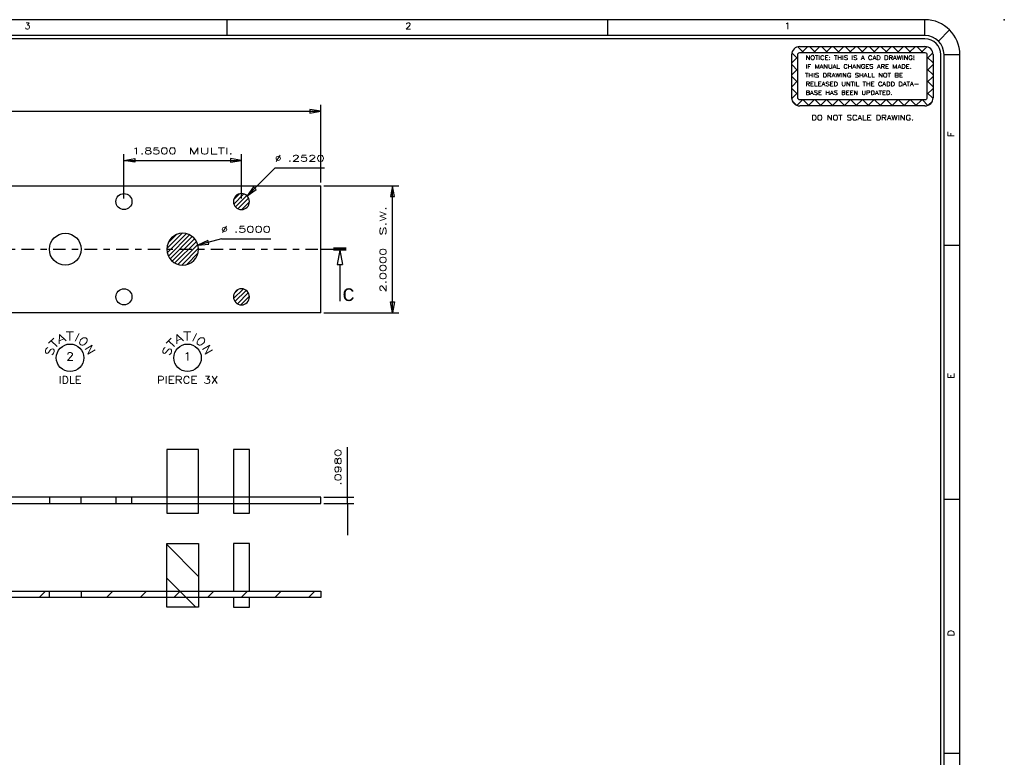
# Model space of a CAD drawing. Extents: x -65 to -29, y -70.1 to -47.
# Tile 57 of 57: x -44.5 to -29, y -58.6 to -47. Entities that reach past the tile are written whole.
import ezdxf
from ezdxf.enums import TextEntityAlignment as Align

# ---------------------------------------------------------------- set-up
doc = ezdxf.new("R2010")
doc.units = 0
doc.header["$MEASUREMENT"] = 0
doc.linetypes.add('DIVIDE', pattern=[0.393701, 0.19685, -0.098425, 0, -0.098425])
doc.linetypes.add('HIDDEN', pattern=[0.393701, 0.26248, -0.13122])
doc.layers.get('0').update_dxf_attribs({"linetype": 'CONTINUOUS'})
doc.layers.add('DST', color=7, linetype='CONTINUOUS')
doc.layers.add('PLOTVIEW1', color=7, linetype='CONTINUOUS')
doc.styles.add('VERO0-SIMPLEX', font='simplex_.ttf')
doc.styles.add('VERO10-ROMAND', font='romand__.ttf')
doc.styles.add('VERO7-COURIER_NEW', font='cour.ttf')
doc.styles.add('VERO8-ROMANS', font='romans__.ttf')
doc.styles.add('VERO9-TXT', font='txt_____.ttf')

# ---------------------------------------------------------------- blocks, each defined once
blk = doc.blocks.new('ARROWHEADCLOSED')
at = {"color": 0}
for p, q in [((0, 0), (-1, 0.176)), ((-1, 0.176), (-1, -0.176)), ((-1, -0.176), (0, 0))]:
    blk.add_line(p, q, dxfattribs=at)
blk = doc.blocks.new('ARROWHEADSECTIONCLOSED')
at = {"color": 0}
for p, q in [((0, 0.02), (-1, 0.02)), ((0, 0.01), (-1, 0.01)), ((0, 0), (-1, 0)), ((0, -0.01), (-1, -0.01)), ((0, -0.02), (-1, -0.02)), ((-0.5, -0.02), (-0.7, -0.298)), ((-0.5, -0.02), (-0.3, -0.298)), ((-0.7, -0.298), (-0.3, -0.298)), ((-0.5, -0.298), (-0.5, -1))]:
    blk.add_line(p, q, dxfattribs=at)

msp = doc.modelspace()

# ---------------------------------------------------------------- linework, layer by layer
at = {"layer": 'DST', "color": 4, "linetype": 'CONTINUOUS'}
for p, q in [((-32.272, -48.185), (-32.272, -47.505)), ((-32.241, -47.473), (-30.269, -47.473)), ((-30.237, -47.505), (-30.237, -48.185)), ((-30.269, -48.217), (-32.241, -48.217))]:
    msp.add_line(p, q, dxfattribs=at)
at = {"layer": 'DST', "color": 56, "linetype": 'CONTINUOUS'}
for p, q in [((-39.787, -49.518), (-39.787, -48.296)), ((-60.537, -48.396), (-39.787, -48.396)), ((-42.887, -49.768), (-42.887, -49.07)), ((-41.037, -49.768), (-41.037, -49.07)), ((-42.887, -49.17), (-41.037, -49.17)), ((-40.507, -49.288), (-40.948, -49.729)), ((-40.507, -49.288), (-39.727, -49.288)), ((-39.737, -49.568), (-38.556, -49.568)), ((-38.656, -51.568), (-38.656, -49.568)), ((-41.353, -50.405), (-41.721, -50.503)), ((-41.353, -50.405), (-40.573, -50.405)), ((-39.737, -51.568), (-38.556, -51.568)), ((-39.365, -54.473), (-39.365, -53.685)), ((-39.737, -54.473), (-39.265, -54.473)), ((-39.737, -54.571), (-39.265, -54.571)), ((-39.365, -54.571), (-39.365, -54.473)), ((-39.365, -54.571), (-39.365, -55.071))]:
    msp.add_line(p, q, dxfattribs=at)
at = {"layer": 'DST', "color": 9, "linetype": 'CONTINUOUS'}
for p, q in [((-62.387, -49.568), (-39.787, -49.568)), ((-39.787, -51.568), (-39.787, -49.568)), ((-39.787, -51.568), (-62.387, -51.568)), ((-42.212, -53.723), (-42.212, -54.473)), ((-41.712, -53.723), (-42.212, -53.723)), ((-41.712, -54.473), (-41.712, -53.723)), ((-41.163, -53.723), (-41.163, -54.473)), ((-40.911, -53.723), (-41.163, -53.723)), ((-40.911, -54.473), (-40.911, -53.723)), ((-39.787, -54.473), (-62.387, -54.473)), ((-62.387, -54.571), (-39.787, -54.571)), ((-42.212, -54.571), (-42.212, -54.723)), ((-41.712, -54.723), (-41.712, -54.571)), ((-41.163, -54.571), (-41.163, -54.723)), ((-40.911, -54.723), (-40.911, -54.571)), ((-39.787, -54.571), (-39.787, -54.473)), ((-42.212, -54.723), (-41.712, -54.723)), ((-41.163, -54.723), (-40.911, -54.723)), ((-42.212, -56.204), (-42.212, -55.204)), ((-42.212, -55.204), (-41.712, -55.204)), ((-41.712, -55.204), (-41.712, -56.204)), ((-41.163, -55.204), (-41.163, -55.954)), ((-40.911, -55.204), (-41.163, -55.204)), ((-40.911, -55.954), (-40.911, -55.204)), ((-41.712, -55.719), (-42.212, -55.219)), ((-42.007, -55.954), (-42.212, -55.749)), ((-44.845, -55.954), (-44.062, -55.954)), ((-44.123, -55.954), (-44.221, -56.052)), ((-44.062, -56.052), (-44.062, -55.954)), ((-44.062, -55.954), (-43.562, -55.954)), ((-43.562, -55.954), (-43.562, -56.052)), ((-43.562, -55.954), (-39.787, -55.954)), ((-43.063, -55.954), (-43.161, -56.052)), ((-42.532, -55.954), (-42.63, -56.052)), ((-42.002, -55.954), (-42.1, -56.052)), ((-41.909, -56.052), (-42.007, -55.954)), ((-41.472, -55.954), (-41.57, -56.052)), ((-40.941, -55.954), (-41.039, -56.052)), ((-40.411, -55.954), (-40.509, -56.052)), ((-39.881, -55.954), (-39.979, -56.052)), ((-39.787, -55.954), (-39.787, -56.052)), ((-44.062, -56.052), (-44.845, -56.052)), ((-43.562, -56.052), (-44.062, -56.052)), ((-39.787, -56.052), (-43.562, -56.052)), ((-41.757, -56.204), (-41.909, -56.052)), ((-41.163, -56.052), (-41.163, -56.204)), ((-40.911, -56.204), (-40.911, -56.052)), ((-41.712, -56.204), (-42.212, -56.204)), ((-41.163, -56.204), (-40.911, -56.204))]:
    msp.add_line(p, q, dxfattribs=at)
at = {"layer": 'DST', "color": 136, "linetype": 'CONTINUOUS'}
for p, q in [((-41.16, -49.789), (-41.066, -49.696)), ((-41.157, -49.857), (-40.998, -49.698)), ((-41.131, -49.902), (-40.953, -49.724)), ((-41.091, -49.932), (-40.923, -49.764)), ((-41.032, -49.944), (-40.911, -49.823)), ((-42.212, -50.558), (-41.972, -50.318)), ((-42.206, -50.623), (-41.907, -50.324)), ((-42.19, -50.466), (-42.064, -50.34)), ((-42.188, -50.676), (-41.855, -50.342)), ((-42.161, -50.72), (-41.811, -50.369)), ((-42.127, -50.756), (-41.774, -50.403)), ((-42.086, -50.785), (-41.745, -50.445)), ((-42.036, -50.807), (-41.723, -50.494)), ((-41.976, -50.818), (-41.713, -50.554)), ((-41.898, -50.81), (-41.721, -50.633)), ((-41.16, -51.345), (-41.01, -51.195)), ((-41.152, -51.266), (-41.089, -51.203)), ((-41.138, -51.394), (-40.962, -51.217)), ((-41.101, -51.427), (-40.928, -51.255)), ((-41.047, -51.444), (-40.912, -51.308))]:
    msp.add_line(p, q, dxfattribs=at)
at = {"layer": 'DST', "color": 100, "linetype": 'DIVIDE'}
msp.add_line((-62.387, -50.568), (-39.787, -50.568), dxfattribs=at)
at = {"layer": 'DST', "color": 100, "linetype": 'CONTINUOUS'}
msp.add_line((-39.787, -50.568), (-39.387, -50.568), dxfattribs=at)
at = {"layer": 'DST', "color": 254, "linetype": 'HIDDEN'}
for p, q in [((-44.062, -54.473), (-44.062, -54.571)), ((-43.562, -54.571), (-43.562, -54.473)), ((-43.013, -54.473), (-43.013, -54.571)), ((-42.761, -54.571), (-42.761, -54.473)), ((-42.212, -54.473), (-42.212, -54.571)), ((-41.712, -54.571), (-41.712, -54.473)), ((-41.163, -54.473), (-41.163, -54.571)), ((-40.911, -54.571), (-40.911, -54.473))]:
    msp.add_line(p, q, dxfattribs=at)
at = {"layer": 'DST', "color": 9, "linetype": 'CONTINUOUS'}
for centre, radius in [((-42.887, -49.818), 0.126), ((-43.812, -50.568), 0.25), ((-42.887, -51.318), 0.126)]:
    msp.add_circle(centre, radius, dxfattribs=at)
at = {"layer": 'DST', "color": 9, "linetype": 'CONTINUOUS', "extrusion": (0, 0, -1)}
for centre, radius in [((41.037, -49.818), 0.126), ((41.962, -50.568), 0.25), ((41.037, -51.318), 0.126)]:
    msp.add_circle(centre, radius, dxfattribs=at)
at = {"layer": 'DST', "color": 4, "linetype": 'CONTINUOUS', "extrusion": (0, 0, -1)}
for centre, start, end in [((32.241, -47.505), 0, 90), ((30.269, -47.505), 90, 180), ((32.241, -48.185), 270, 0), ((30.269, -48.185), 180, 270)]:
    msp.add_arc(centre, 0.0319, start, end, dxfattribs=at)
at = {"layer": 'PLOTVIEW1', "color": 97, "linetype": 'CONTINUOUS'}
for p, q in [((-30.269, -46.955), (-64.269, -46.955)), ((-41.269, -46.955), (-41.269, -47.205)), ((-35.269, -46.955), (-35.269, -47.205)), ((-30.269, -47.205), (-30.269, -46.955)), ((-30.057, -47.293), (-29.88, -47.116)), ((-30.269, -47.205), (-64.269, -47.205)), ((-30.269, -47.255), (-64.269, -47.255)), ((-30.019, -69.505), (-30.019, -47.505)), ((-29.969, -69.505), (-29.969, -47.505)), ((-29.969, -47.505), (-29.719, -47.505)), ((-29.719, -69.505), (-29.719, -47.505)), ((-29.969, -50.505), (-29.719, -50.505)), ((-29.969, -54.505), (-29.719, -54.505)), ((-29.969, -58.505), (-29.719, -58.505))]:
    msp.add_line(p, q, dxfattribs=at)
at = {"layer": 'PLOTVIEW1', "color": 8, "linetype": 'CONTINUOUS'}
for p, q in [((-32.181, -47.473), (-32.273, -47.382)), ((-32.241, -47.377), (-30.269, -47.377)), ((-32.207, -47.473), (-32.112, -47.377)), ((-31.993, -47.473), (-32.089, -47.377)), ((-32.019, -47.473), (-31.924, -47.377)), ((-31.806, -47.473), (-31.901, -47.377)), ((-31.831, -47.473), (-31.736, -47.377)), ((-31.618, -47.473), (-31.713, -47.377)), ((-31.644, -47.473), (-31.548, -47.377)), ((-31.43, -47.473), (-31.525, -47.377)), ((-31.456, -47.473), (-31.36, -47.377)), ((-31.242, -47.473), (-31.337, -47.377)), ((-31.268, -47.473), (-31.172, -47.377)), ((-31.054, -47.473), (-31.15, -47.377)), ((-31.08, -47.473), (-30.984, -47.377)), ((-30.866, -47.473), (-30.962, -47.377)), ((-30.892, -47.473), (-30.796, -47.377)), ((-30.678, -47.473), (-30.774, -47.377)), ((-30.704, -47.473), (-30.608, -47.377)), ((-30.49, -47.473), (-30.586, -47.377)), ((-30.516, -47.473), (-30.42, -47.377)), ((-30.302, -47.473), (-30.398, -47.377)), ((-30.328, -47.473), (-30.237, -47.382)), ((-32.368, -48.185), (-32.368, -47.505)), ((-32.368, -47.634), (-32.272, -47.538)), ((-32.272, -47.57), (-32.365, -47.477)), ((-30.237, -47.57), (-30.144, -47.477)), ((-30.141, -47.634), (-30.237, -47.538)), ((-30.141, -47.505), (-30.141, -48.185)), ((-32.272, -47.758), (-32.368, -47.662)), ((-32.368, -47.822), (-32.272, -47.726)), ((-30.237, -47.758), (-30.141, -47.662)), ((-30.141, -47.822), (-30.237, -47.726)), ((-32.272, -47.946), (-32.368, -47.85)), ((-32.368, -48.01), (-32.272, -47.914)), ((-30.237, -47.946), (-30.141, -47.85)), ((-30.141, -48.01), (-30.237, -47.914)), ((-32.272, -48.134), (-32.368, -48.038)), ((-30.237, -48.134), (-30.141, -48.038)), ((-32.368, -48.197), (-32.272, -48.102)), ((-32.292, -48.302), (-32.357, -48.237)), ((-32.287, -48.304), (-32.2, -48.217)), ((-32.093, -48.313), (-32.189, -48.217)), ((-32.107, -48.313), (-32.012, -48.217)), ((-31.905, -48.313), (-32.001, -48.217)), ((-31.919, -48.313), (-31.824, -48.217)), ((-31.718, -48.313), (-31.813, -48.217)), ((-31.731, -48.313), (-31.636, -48.217)), ((-31.53, -48.313), (-31.625, -48.217)), ((-31.544, -48.313), (-31.448, -48.217)), ((-31.342, -48.313), (-31.437, -48.217)), ((-31.356, -48.313), (-31.26, -48.217)), ((-31.154, -48.313), (-31.25, -48.217)), ((-31.168, -48.313), (-31.072, -48.217)), ((-30.966, -48.313), (-31.062, -48.217)), ((-30.98, -48.313), (-30.884, -48.217)), ((-30.778, -48.313), (-30.874, -48.217)), ((-30.792, -48.313), (-30.696, -48.217)), ((-30.59, -48.313), (-30.686, -48.217)), ((-30.604, -48.313), (-30.508, -48.217)), ((-30.402, -48.313), (-30.498, -48.217)), ((-30.416, -48.313), (-30.32, -48.217)), ((-30.223, -48.304), (-30.31, -48.217)), ((-30.142, -48.197), (-30.237, -48.102)), ((-30.217, -48.302), (-30.152, -48.237)), ((-30.269, -48.313), (-32.241, -48.313))]:
    msp.add_line(p, q, dxfattribs=at)
at = {"layer": 'PLOTVIEW1', "color": 252, "linetype": 'CONTINUOUS'}
for centre in [(-43.736, -52.278), (-43.736, -52.278), (-43.736, -52.278), (-41.886, -52.278), (-41.886, -52.278), (-41.886, -52.278)]:
    msp.add_circle(centre, 0.217, dxfattribs=at)
at = {"layer": 'PLOTVIEW1', "color": 97, "linetype": 'CONTINUOUS'}
for radius in [0.55, 0.3, 0.25]:
    msp.add_arc((-30.269, -47.505), radius, 0, 90, dxfattribs=at)
at = {"layer": 'PLOTVIEW1', "color": 8, "linetype": 'CONTINUOUS'}
for centre, start, end in [((-32.241, -47.505), 90, 180), ((-30.269, -47.505), 0, 90), ((-32.241, -48.185), 180, 270), ((-30.269, -48.185), 270, 0)]:
    msp.add_arc(centre, 0.128, start, end, dxfattribs=at)
at = {"layer": 'PLOTVIEW1', "color": 56, "linetype": 'CONTINUOUS'}
msp.add_point((-29.019, -46.955), dxfattribs=at)

# ---------------------------------------------------------------- block references
at = {"layer": 'DST', "color": 56, "linetype": 'CONTINUOUS', "xscale": 0.170138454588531, "yscale": 0.170138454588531, "zscale": 0.170138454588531}
for p in [(-39.787, -48.396), (-41.037, -49.17)]:
    msp.add_blockref('ARROWHEADCLOSED', p, dxfattribs=at)
at = {"layer": 'DST', "color": 56, "linetype": 'CONTINUOUS', "extrusion": (0, 0, -1), "xscale": 0.170138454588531, "yscale": 0.170138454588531, "zscale": 0.170138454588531}
msp.add_blockref('ARROWHEADCLOSED', (42.887, -49.17), dxfattribs=at)
at = {"layer": 'DST', "color": 56, "linetype": 'CONTINUOUS', "xscale": 0.170138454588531, "yscale": 0.170138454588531, "zscale": 0.170138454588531}
for p, rotation in [((-40.948, -49.729), 225), ((-38.656, -49.568), 90), ((-41.721, -50.503), 194.9999999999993)]:
    msp.add_blockref('ARROWHEADCLOSED', p, dxfattribs=dict(at, rotation=rotation))
at = {"layer": 'DST', "color": 100, "linetype": 'CONTINUOUS', "xscale": 0.2, "yscale": 0.8160000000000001}
msp.add_blockref('ARROWHEADSECTIONCLOSED', (-39.387, -50.568), dxfattribs=at)
at = {"layer": 'DST', "color": 56, "linetype": 'CONTINUOUS', "extrusion": (0, 0, -1), "xscale": 0.170138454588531, "yscale": 0.170138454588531, "zscale": 0.170138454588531, "rotation": 270}
msp.add_blockref('ARROWHEADCLOSED', (38.656, -51.568), dxfattribs=at)

# ---------------------------------------------------------------- texts
at = {"layer": 'DST', "color": 7, "linetype": 'CONTINUOUS'}
for s, height, style, width, p, p2 in [('1.8500', 0.1, 'VERO0-SIMPLEX', 1.410437, (-42.76, -49.07), (-42.06, -49.07)), (' MULTI.', 0.1, 'VERO0-SIMPLEX', 1.497443, (-41.985, -49.07), (-41.165, -49.07)), ('%%c', 0.1, 'VERO0-SIMPLEX', 1.123596, (-40.507, -49.188), (-40.407, -49.188)), ('.2520', 0.1, 'VERO0-SIMPLEX', 1.376364, (-40.307, -49.188), (-39.727, -49.188)), ('%%c', 0.1, 'VERO0-SIMPLEX', 1.123596, (-41.353, -50.305), (-41.253, -50.305)), ('.5000', 0.1, 'VERO0-SIMPLEX', 1.376364, (-41.153, -50.305), (-40.573, -50.305)), ('C', 0.2, 'VERO7-COURIER_NEW', 0.932608, (-39.447, -51.384), (-39.251, -51.384))]:
    msp.add_text(s, height=height, dxfattribs=dict(at, style=style, width=width)).set_placement(p, p2, align=Align.FIT)
at = {"layer": 'DST', "color": 7, "linetype": 'CONTINUOUS', "style": 'VERO0-SIMPLEX'}
for s, width, p, p2 in [(' S.W.', 1.493306, (-38.756, -50.471), (-38.756, -49.891)), ('2.0000', 1.358959, (-38.756, -51.246), (-38.756, -50.546)), ('.0980', 1.376364, (-39.465, -54.29), (-39.465, -53.71))]:
    msp.add_text(s, height=0.1, rotation=90, dxfattribs=dict(at, width=width)).set_placement(p, p2, align=Align.FIT)
at = {"layer": 'PLOTVIEW1', "color": 56, "linetype": 'CONTINUOUS'}
for s, height, style, width, p, p2 in [('3', 0.1, 'VERO10-ROMAND', 1.000721, (-44.453, -47.103), (-44.359, -47.103)), ('2', 0.1, 'VERO10-ROMAND', 1.000721, (-38.453, -47.103), (-38.359, -47.103)), ('1', 0.1, 'VERO10-ROMAND', 1.000721, (-32.482, -47.103), (-32.388, -47.103)), ('T', 0.133, 'VERO9-TXT', 0.988372, (-43.808, -52.003), (-43.676, -52.003)), ('T', 0.133, 'VERO9-TXT', 0.988372, (-43.808, -52.003), (-43.676, -52.003)), ('T', 0.133, 'VERO9-TXT', 0.988372, (-43.808, -52.003), (-43.676, -52.003)), ('T', 0.133, 'VERO9-TXT', 0.988372, (-41.958, -52.003), (-41.826, -52.003)), ('T', 0.133, 'VERO9-TXT', 0.988372, (-41.958, -52.003), (-41.826, -52.003)), ('T', 0.133, 'VERO9-TXT', 0.988372, (-41.958, -52.003), (-41.826, -52.003)), ('2', 0.125, 'VERO8-ROMANS', 0.999962, (-43.796, -52.319), (-43.676, -52.319)), ('1', 0.125, 'VERO8-ROMANS', 0.999962, (-41.946, -52.319), (-41.826, -52.319)), ('IDLE', 0.1157, 'VERO8-ROMANS', 1.000231, (-43.913, -52.685), (-43.555, -52.685)), ('PIERCE 3X', 0.1157, 'VERO8-ROMANS', 0.999954, (-42.369, -52.685), (-41.399, -52.685))]:
    msp.add_text(s, height=height, dxfattribs=dict(at, style=style, width=width)).set_placement(p, p2, align=Align.FIT)
at = {"layer": 'PLOTVIEW1', "color": 156, "linetype": 'CONTINUOUS', "style": 'VERO8-ROMANS'}
for s, height, width, p, p2 in [('NOTICE: THIS IS A CAD DRAWING!', 0.06496, 0.999641, (-32.148, -47.586), (-30.428, -47.586)), ('IF MANUAL CHANGES ARE MADE.', 0.06573, 0.999733, (-32.148, -47.724), (-30.476, -47.724)), ('THIS DRAWING SHALL NOT BE', 0.06628, 0.999569, (-32.158, -47.862), (-30.616, -47.862)), ('RELEASED UNTIL THE CADD DATA-', 0.06594, 0.999693, (-32.148, -47.999), (-30.36, -47.999)), ('BASE HAS BEEN UPDATED.', 0.06467, 0.999799, (-32.148, -48.137), (-30.781, -48.137)), ('DO NOT SCALE DRAWING.', 0.08181, 0.999594, (-32.058, -48.538), (-30.446, -48.538))]:
    msp.add_text(s, height=height, dxfattribs=dict(at, width=width)).set_placement(p, p2, align=Align.FIT)
at = {"layer": 'PLOTVIEW1', "color": 56, "linetype": 'CONTINUOUS'}
for s, height, rotation, style, width, p, p2 in [('F', 0.1, 90, 'VERO10-ROMAND', 1.00054, (-29.809, -48.8), (-29.809, -48.715)), ('A', 0.133, 22.8038, 'VERO9-TXT', 0.988372, (-43.913, -52.061), (-43.791, -52.01)), ('A', 0.133, 22.8038, 'VERO9-TXT', 0.988372, (-43.913, -52.061), (-43.791, -52.01)), ('A', 0.133, 22.8038, 'VERO9-TXT', 0.988372, (-43.913, -52.061), (-43.791, -52.01)), ('I', 0.133, 333.4415, 'VERO9-TXT', 0.989331, (-43.693, -51.996), (-43.615, -52.035)), ('I', 0.133, 333.4415, 'VERO9-TXT', 0.989331, (-43.693, -51.996), (-43.615, -52.035)), ('I', 0.133, 333.4415, 'VERO9-TXT', 0.989331, (-43.693, -51.996), (-43.615, -52.035)), ('O', 0.133, 314.1432, 'VERO9-TXT', 0.988372, (-43.619, -52.019), (-43.527, -52.114)), ('O', 0.133, 314.1432, 'VERO9-TXT', 0.988372, (-43.619, -52.019), (-43.527, -52.114)), ('O', 0.133, 314.1432, 'VERO9-TXT', 0.988372, (-43.619, -52.019), (-43.527, -52.114)), ('A', 0.133, 22.8038, 'VERO9-TXT', 0.988372, (-42.063, -52.061), (-41.941, -52.01)), ('A', 0.133, 22.8038, 'VERO9-TXT', 0.988372, (-42.063, -52.061), (-41.941, -52.01)), ('A', 0.133, 22.8038, 'VERO9-TXT', 0.988372, (-42.063, -52.061), (-41.941, -52.01)), ('I', 0.133, 333.4415, 'VERO9-TXT', 0.989331, (-41.843, -51.996), (-41.765, -52.035)), ('I', 0.133, 333.4415, 'VERO9-TXT', 0.989331, (-41.843, -51.996), (-41.765, -52.035)), ('I', 0.133, 333.4415, 'VERO9-TXT', 0.989331, (-41.843, -51.996), (-41.765, -52.035)), ('O', 0.133, 314.1432, 'VERO9-TXT', 0.988372, (-41.769, -52.019), (-41.677, -52.114)), ('O', 0.133, 314.1432, 'VERO9-TXT', 0.988372, (-41.769, -52.019), (-41.677, -52.114)), ('O', 0.133, 314.1432, 'VERO9-TXT', 0.988372, (-41.769, -52.019), (-41.677, -52.114)), ('S', 0.133, 73.0292, 'VERO9-TXT', 0.988372, (-44.011, -52.256), (-43.973, -52.13)), ('S', 0.133, 73.0292, 'VERO9-TXT', 0.988372, (-44.011, -52.256), (-43.973, -52.13)), ('S', 0.133, 73.0292, 'VERO9-TXT', 0.988372, (-44.011, -52.256), (-43.973, -52.13)), ('T', 0.133, 45.3093, 'VERO9-TXT', 0.988372, (-43.985, -52.149), (-43.893, -52.056)), ('T', 0.133, 45.3093, 'VERO9-TXT', 0.988372, (-43.985, -52.149), (-43.893, -52.056)), ('T', 0.133, 45.3093, 'VERO9-TXT', 0.988372, (-43.985, -52.149), (-43.893, -52.056)), ('N', 0.133, 300.846, 'VERO9-TXT', 0.988372, (-43.512, -52.126), (-43.445, -52.239)), ('N', 0.133, 300.846, 'VERO9-TXT', 0.988372, (-43.512, -52.126), (-43.445, -52.239)), ('N', 0.133, 300.846, 'VERO9-TXT', 0.988372, (-43.512, -52.126), (-43.445, -52.239)), ('S', 0.133, 73.0292, 'VERO9-TXT', 0.988372, (-42.161, -52.256), (-42.123, -52.13)), ('S', 0.133, 73.0292, 'VERO9-TXT', 0.988372, (-42.161, -52.256), (-42.123, -52.13)), ('S', 0.133, 73.0292, 'VERO9-TXT', 0.988372, (-42.161, -52.256), (-42.123, -52.13)), ('T', 0.133, 45.3093, 'VERO9-TXT', 0.988372, (-42.135, -52.149), (-42.043, -52.056)), ('T', 0.133, 45.3093, 'VERO9-TXT', 0.988372, (-42.135, -52.149), (-42.043, -52.056)), ('T', 0.133, 45.3093, 'VERO9-TXT', 0.988372, (-42.135, -52.149), (-42.043, -52.056)), ('N', 0.133, 300.846, 'VERO9-TXT', 0.988372, (-41.662, -52.126), (-41.595, -52.239)), ('N', 0.133, 300.846, 'VERO9-TXT', 0.988372, (-41.662, -52.126), (-41.595, -52.239)), ('N', 0.133, 300.846, 'VERO9-TXT', 0.988372, (-41.662, -52.126), (-41.595, -52.239)), ('E', 0.1, 90, 'VERO10-ROMAND', 1.001656, (-29.809, -52.607), (-29.809, -52.517)), ('D', 0.1, 90, 'VERO10-ROMAND', 1.001723, (-29.809, -56.664), (-29.809, -56.565))]:
    msp.add_text(s, height=height, rotation=rotation, dxfattribs=dict(at, style=style, width=width)).set_placement(p, p2, align=Align.FIT)

doc.saveas('drawing.dxf')
